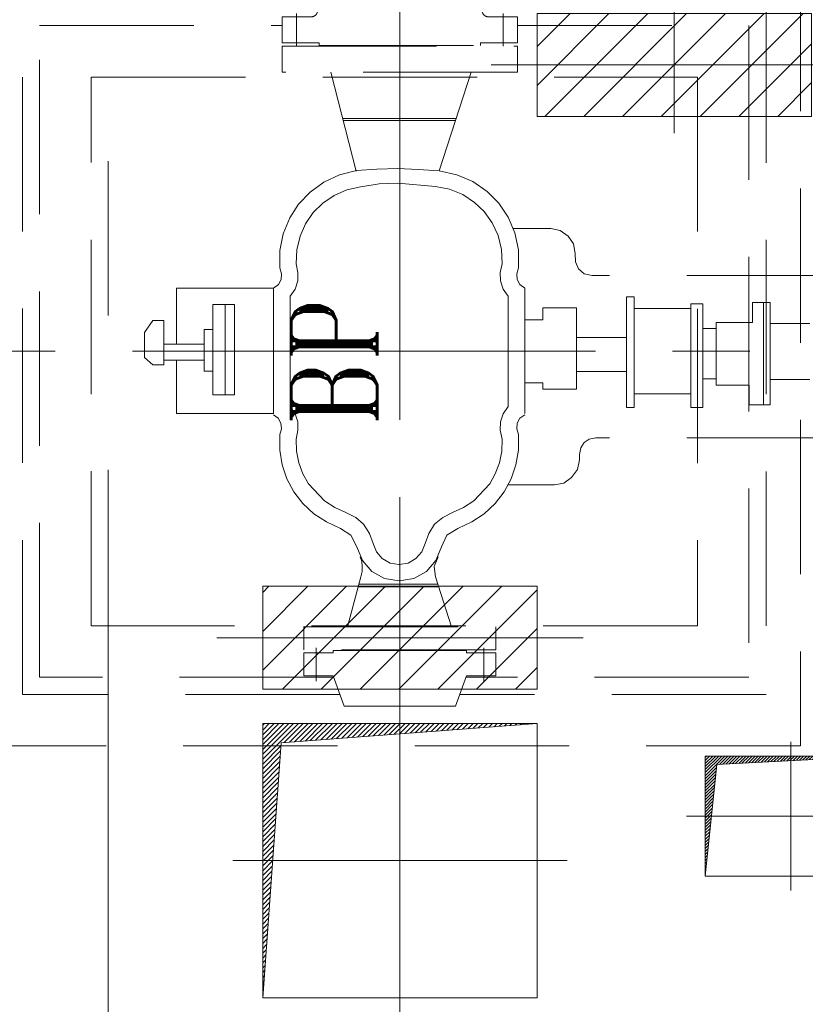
# Model space of a CAD drawing. Header units: inches. Extents: x 0 to 1545919, y -165762 to 23143738.
# Tile 96 of 131: x 100298 to 102588, y 172779 to 175650. Entities that reach past the tile are written whole.
import ezdxf

# ---------------------------------------------------------------- set-up
doc = ezdxf.new("R2010")
doc.units = ezdxf.units.IN
doc.header["$LTSCALE"] = 1800
doc.header["$MEASUREMENT"] = 0
for name, pattern in [('CENTER', [2, 1.25, -0.25, 0.25, -0.25]), ('CENTER2', [1.125, 0.75, -0.125, 0.125, -0.125]), ('HIDDEN', [0.375, 0.25, -0.125])]:
    doc.linetypes.add(name, pattern=pattern)
doc.layers.get('0').update_dxf_attribs({"color": 253, "lineweight": 5})
for name, color, linetype, lineweight in [('CEN', 8, 'CENTER', 18), ('EP', 40, 'Continuous', 18), ('EQUIP', 8, 'HIDDEN', 9), ('OPENING', 40, 'Continuous', 18), ('TEXT', 3, 'Continuous', 18)]:
    doc.layers.add(name, color=color, linetype=linetype, lineweight=lineweight)
doc.layers.add('TDBFP_EP', color=40, linetype='Continuous', lineweight=18, plot=False)
doc.styles.add('ROMANT', font='romant')

# ---------------------------------------------------------------- blocks, each defined once
blk = doc.blocks.new('A$C23835BA3')
at = {"layer": 'CEN'}
blk.add_line((-5328, -2850), (-5328, 2850), dxfattribs=at)
blk = doc.blocks.new('OPENING')
at = {"layer": 'OPENING'}
h = blk.add_hatch(dxfattribs=at)
h.set_pattern_fill('ANSI31', color=8, scale=0.1, style=0)
h.set_pattern_definition([(45, (-0.05, 0.05), (-0.00883883, 0.00883883), [])])
h.paths.add_polyline_path([(0.5, 0.5), (-0.5, 0.5), (-0.5, -0.5), (-0.4325, 0.4294)])
at = {"layer": 'CEN', "color": 8}
for p, q in [((0, 0.6196), (0, -0.6196)), ((-0.6093, 0), (0.6093, 0))]:
    blk.add_line(p, q, dxfattribs=at)
at = {"layer": 'OPENING', "color": 8}
for p, q in [((-0.4325, 0.4294), (0.5, 0.5)), ((-0.5, -0.5), (-0.4325, 0.4294))]:
    blk.add_line(p, q, dxfattribs=at)
blk.add_lwpolyline([(-0.5, -0.5), (0.5, -0.5), (0.5, 0.5), (-0.5, 0.5)], close=True, dxfattribs=at)
blk = doc.blocks.new('PLATEU')
at = {"layer": 'EP'}
h = blk.add_hatch(dxfattribs=at)
h.set_pattern_fill('ANSI31', color=256, scale=0.8, style=0)
h.paths.add_polyline_path([(-0.5, -0.5), (0.5, -0.5), (0.5, 0.5), (-0.5, 0.5)])
at = {"layer": 'CEN'}
for p, q in [((0, 0.6645), (0, -0.6645)), ((-0.6676, 0), (0.6676, 0))]:
    blk.add_line(p, q, dxfattribs=at)
at = {"layer": 'EP'}
blk.add_lwpolyline([(-0.5, -0.5), (0.5, -0.5), (0.5, 0.5), (-0.5, 0.5)], close=True, dxfattribs=at)
blk = doc.blocks.new('A$C497815BE')
at = {"layer": 'OPENING', "xscale": 800, "yscale": 800, "zscale": 800}
blk.add_blockref('OPENING', (-8368.8, -1739), dxfattribs=at)
at = {"layer": 'OPENING', "xscale": 500, "yscale": 350}
blk.add_blockref('OPENING', (-7228.8, -1609), dxfattribs=at)
at = {"layer": 'TDBFP_EP', "xscale": 800, "yscale": 300}
for p in [(-7568.8, 581), (-8368.8, -1089)]:
    blk.add_blockref('PLATEU', p, dxfattribs=at)
blk = doc.blocks.new('A$C5E476087')
for p, q in [((-241.8, 93.2), (-203, 185)), ((-203, 185), (203, 185)), ((241.8, 93.2), (203, 185)), ((-343, 83), (-259.2, 83)), ((-343, 83), (-343, 7)), ((343, 83), (259.2, 83)), ((343, 83), (343, 7)), ((-343, 7), (-235, 7)), ((-235, 7), (-235, 0)), ((-235, 0), (235, 0)), ((343, 7), (235, 7)), ((343, 7), (235, 7)), ((235, 7), (235, 0))]:
    blk.add_line(p, q)
for centre, start, end in [((-259.2, 103), 270, 330.5889), ((259.2, 103), 209.4111, 270)]:
    blk.add_arc(centre, 20, start, end)
at = {"layer": 'CEN'}
for p, q in [((-301.6, 92.5), (-301.6, -2.5)), ((301.6, 92.5), (301.6, -2.5))]:
    blk.add_line(p, q, dxfattribs=at)
blk = doc.blocks.new('A$C57FA5C1A')
for p, q in [((194, 0), (-194, 0)), ((-280, -7), (-194, -7)), ((-280, -74), (-280, -7)), ((280, -7), (194, -7)), ((280, -74), (280, -7)), ((-280, -74), (-194, -74)), ((-194, -74), (-162, -163)), ((194, -74), (162, -163)), ((280, -74), (194, -74)), ((162, -163), (-162, -163))]:
    blk.add_line(p, q)
at = {"layer": 'CEN'}
for p, q in [((-244.5, -89.4), (-244.5, 7.5)), ((-194, -7), (-194, 0)), ((194, -7), (194, 0)), ((244.5, -89.4), (244.5, 7.5))]:
    blk.add_line(p, q, dxfattribs=at)
blk = doc.blocks.new('TDBFP (1x50%)')
for p, q in [((-8711.8, 560), (-8711.8, 636)), ((-8711.8, 636), (-8025.8, 636)), ((-8711.8, 636), (-8025.8, 636)), ((-8025.8, 636), (-8025.8, 560)), ((-8025.8, 560), (-8711.8, 560)), ((-8569.8, 560), (-8495.9, 271.4)), ((-8160.6, 560), (-8254.1, 271.9)), ((-8535.5, 424.7), (-8204.8, 424.7)), ((-8533.9, 419.4), (-8206.4, 419.4)), ((-8545.2, 260.1), (-8590.2, 239.2)), ((-8495.3, 273), (-8545.2, 260.1)), ((-8435.8, 276.7), (-8495.3, 273)), ((-8375.2, 278.9), (-8435.8, 276.7)), ((-8315.2, 276.2), (-8375.2, 278.9)), ((-8254.1, 271.9), (-8315.2, 276.2)), ((-8202.6, 260.7), (-8254.1, 271.9)), ((-8156.5, 240.8), (-8202.6, 260.7)), ((-8590.2, 239.2), (-8630.4, 210.3)), ((-8429.4, 233.9), (-8483, 225.8)), ((-8374.7, 236), (-8429.4, 233.9)), ((-8265.3, 226.9), (-8374.7, 236)), ((-8114.7, 212.4), (-8156.5, 240.8)), ((-8630.4, 210.3), (-8664.2, 174.9)), ((-8523.2, 216.7), (-8560.2, 200.6)), ((-8483, 225.8), (-8523.2, 216.7)), ((-8224.1, 218.8), (-8265.3, 226.9)), ((-8185.5, 202.8), (-8224.1, 218.8)), ((-8151.7, 180.2), (-8185.5, 202.8)), ((-8080.4, 178.1), (-8114.7, 212.4)), ((-8664.2, 174.9), (-8689.9, 134.7)), ((-8593.4, 178.1), (-8621.3, 150.8)), ((-8560.2, 200.6), (-8593.4, 178.1)), ((-8122.7, 153.4), (-8151.7, 180.2)), ((-8053, 137.4), (-8080.4, 178.1)), ((-8621.3, 150.8), (-8643.8, 118.1)), ((-8099.7, 120.2), (-8122.7, 153.4)), ((-8689.9, 134.7), (-8709.2, 88.6)), ((-8643.8, 118.1), (-8659.9, 81.6)), ((-8082, 83.2), (-8099.7, 120.2)), ((-8033.7, 91.3), (-8053, 137.4)), ((-8709.2, 88.6), (-8718.9, 40.3)), ((-7929.2, 104.1), (-8038.6, 104.1)), ((-8023, 41.4), (-8033.7, 91.3)), ((-7901.8, 98.2), (-7929.2, 104.1)), ((-7878.3, 82.1), (-7901.8, 98.2)), ((-8659.9, 81.6), (-8669.6, 41.9)), ((-8072.3, 43), (-8082, 83.2)), ((-7862.2, 59.1), (-7878.3, 82.1)), ((-7857.4, 31.2), (-7862.2, 59.1)), ((-8718.9, 40.3), (-8718.9, -10.6)), ((-8669.6, 41.9), (-8671.2, 1.2)), ((-8070.7, 1.2), (-8072.3, 43)), ((-8023, -10.6), (-8023, 41.4)), ((-7857.4, 31.2), (-7856.8, 7.1)), ((-8665.8, -24.5), (-8671.2, 1.2)), ((-8070.7, 1.2), (-8076.1, -24.5)), ((-7856.8, 7.1), (-7847.7, -13.3)), ((-8714.1, -27.8), (-8718.9, -10.6)), ((-8714.6, -44.9), (-8714.1, -27.8)), ((-8666.3, -48.7), (-8665.8, -24.5)), ((-8076.1, -24.5), (-8075.5, -48.7)), ((-8023, -10.6), (-8027.8, -27.8)), ((-8027.8, -27.8), (-8027.3, -44.9)), ((-7847.7, -13.3), (-7831.6, -27.8)), ((-7831.6, -27.8), (-7808.6, -33.1)), ((-8722.6, -58.9), (-8714.6, -44.9)), ((-8673.8, -72.8), (-8666.3, -48.7)), ((-8075.5, -48.7), (-8068, -72.8)), ((-8027.3, -44.9), (-8019.3, -58.9)), ((-7082.7, -33.1), (-7808.6, -33.1)), ((-8737.1, -69.6), (-9020.2, -69.6)), ((-9020.2, -69.6), (-9020.2, -233.6)), ((-8737.1, -69.6), (-8722.6, -58.9)), ((-8737.1, -69.6), (-8737.1, -435.2)), ((-8688.9, -93.7), (-8673.8, -72.8)), ((-8068, -72.8), (-8053, -93.7)), ((-8019.3, -58.9), (-8004.8, -69.6)), ((-8004.8, -69.6), (-8004.8, -435.2)), ((-8688.9, -93.7), (-8688.9, -414.8)), ((-8053, -93.7), (-8053, -414.8)), ((-7707.8, -94.8), (-7707.8, -418)), ((-7707.8, -94.8), (-7685.8, -94.8)), ((-7685.8, -418), (-7685.8, -94.8)), ((-7341.1, -111.4), (-7289.1, -111.4)), ((-7341.1, -111.4), (-7341.1, -169.8)), ((-7308.9, -111.4), (-7308.9, -410)), ((-7289.1, -111.4), (-7289.1, -410)), ((-8914, -117.3), (-8914, -380.5)), ((-8914, -117.3), (-8850.8, -117.3)), ((-8878.1, -380.5), (-8878.1, -117.3)), ((-8850.8, -380.5), (-8850.8, -117.3)), ((-7952.2, -126.9), (-7853.6, -126.9)), ((-7952.2, -126.9), (-7952.2, -161.8)), ((-7853.6, -126.9), (-7853.6, -364.4)), ((-7685.8, -129.6), (-7520.7, -129.6)), ((-7520.7, -418), (-7520.7, -115.1)), ((-7485.8, -115.1), (-7520.7, -115.1)), ((-7485.8, -115.1), (-7485.8, -418)), ((-9112.9, -199.3), (-9088.8, -164.5)), ((-9088.8, -164.5), (-9057.2, -164.5)), ((-9057.2, -164.5), (-9057.2, -293.1)), ((-7952.2, -161.8), (-8004.8, -161.8)), ((-7341.1, -169.8), (-7446.7, -169.8)), ((-7446.7, -169.8), (-7446.7, -352.6)), ((-9112.9, -271.7), (-9112.9, -199.3)), ((-8939.8, -311.9), (-8939.8, -190.2)), ((-8939.8, -190.2), (-8914, -190.2)), ((-7485.8, -187.5), (-7446.7, -187.5)), ((-7289.1, -172.5), (-7173.3, -172.5)), ((-7853.6, -213.8), (-7707.8, -213.8)), ((-9057.2, -233.6), (-8939.8, -233.6)), ((-9112.9, -271.7), (-9088.8, -293.1)), ((-9057.2, -280.3), (-8939.8, -280.3)), ((-9020.2, -280.3), (-9020.2, -435.2)), ((-9057.2, -293.1), (-9088.8, -293.1)), ((-8914, -311.9), (-8939.8, -311.9)), ((-7853.6, -312.4), (-7707.8, -312.4)), ((-7485.8, -334.4), (-7446.7, -334.4)), ((-7289.1, -336), (-7173.3, -336)), ((-7952.2, -345.7), (-8004.8, -345.7)), ((-7952.2, -364.4), (-7952.2, -345.7)), ((-7853.6, -364.4), (-7952.2, -364.4)), ((-7446.7, -352.6), (-7350.7, -352.6)), ((-7350.7, -352.6), (-7350.7, -410)), ((-8914, -380.5), (-8850.8, -380.5)), ((-7685.8, -378.4), (-7520.7, -378.4)), ((-8673.8, -436.3), (-8688.9, -414.8)), ((-8053, -414.8), (-8068, -436.3)), ((-7707.8, -418), (-7685.8, -418)), ((-7485.8, -418), (-7520.7, -418)), ((-7350.7, -410), (-7289.1, -410)), ((-9020.2, -435.2), (-8737.1, -435.2)), ((-8723.7, -449.1), (-8737.1, -439)), ((-8715.7, -463.1), (-8723.7, -449.1)), ((-8666.3, -459.3), (-8673.8, -436.3)), ((-8068, -436.3), (-8075.5, -459.3)), ((-8019.3, -449.1), (-8027.3, -463.1)), ((-8004.8, -439), (-8019.3, -449.1)), ((-8718.9, -496.9), (-8714.1, -479.7)), ((-8714.1, -479.7), (-8715.7, -463.1)), ((-8671.2, -509.7), (-8665.8, -483.5)), ((-8665.8, -483.5), (-8666.3, -459.3)), ((-8075.5, -459.3), (-8076.1, -483.5)), ((-8076.1, -483.5), (-8070.7, -509.7)), ((-8027.3, -463.1), (-8027.8, -479.7)), ((-8027.8, -479.7), (-8023, -496.9)), ((-8718.9, -496.9), (-8718.9, -541.9)), ((-8671.2, -509.7), (-8670.6, -545.1)), ((-8071.3, -545.1), (-8070.7, -509.7)), ((-8023, -541.9), (-8023, -496.9)), ((-7816.6, -509.7), (-7831.6, -519.9)), ((-7797.3, -506.5), (-7816.6, -509.7)), ((-7082.7, -506.5), (-7797.3, -506.5)), ((-8718.9, -541.9), (-8712.4, -585.3)), ((-8670.6, -545.1), (-8663.1, -579.4)), ((-8078.8, -579.4), (-8071.3, -545.1)), ((-8030.5, -585.3), (-8023, -541.9)), ((-7841.3, -535.5), (-7845.6, -554.8)), ((-7831.6, -519.9), (-7841.3, -535.5)), ((-7850.9, -598.7), (-7845.6, -570.8)), ((-7845.6, -554.8), (-7845.6, -570.8)), ((-8712.4, -585.3), (-8698, -626.1)), ((-8663.1, -579.4), (-8651.3, -611.6)), ((-8090.6, -611), (-8078.8, -579.4)), ((-8043.9, -626.1), (-8030.5, -585.3)), ((-7868.1, -622.3), (-7850.9, -598.7)), ((-8698, -626.1), (-8677.6, -664.1)), ((-8651.3, -611.6), (-8635.2, -640.5)), ((-8106.6, -640.5), (-8090.6, -611)), ((-8064.8, -664.1), (-8043.9, -626.1)), ((-7891.1, -638.4), (-7868.1, -622.3)), ((-8635.2, -640.5), (-8588.6, -690.4)), ((-8153.3, -690.4), (-8106.6, -640.5)), ((-7918.5, -643.2), (-8052, -643.2)), ((-7918.5, -643.2), (-7891.1, -638.4)), ((-8677.6, -664.1), (-8651.3, -697.9)), ((-8090.6, -697.9), (-8064.8, -664.1)), ((-8651.3, -697.9), (-8619.2, -727.4)), ((-8588.6, -690.4), (-8558.6, -709.7)), ((-8558.6, -709.7), (-8526.4, -724.2)), ((-8215.5, -724.2), (-8183.3, -709.7)), ((-8183.3, -709.7), (-8153.3, -690.4)), ((-8122.7, -727.4), (-8090.6, -697.9)), ((-8619.2, -727.4), (-8582.7, -751.5)), ((-8497.5, -738.1), (-8526.4, -724.2)), ((-8474.9, -757.9), (-8497.5, -738.1)), ((-8243.4, -738.1), (-8267.5, -757.9)), ((-8215.5, -724.2), (-8243.4, -738.1)), ((-8159.2, -751.5), (-8122.7, -727.4)), ((-8582.7, -751.5), (-8542, -770.3)), ((-8511.4, -790.1), (-8542, -770.3)), ((-8457.3, -784.7), (-8474.9, -757.9)), ((-8267.5, -757.9), (-8284.6, -784.7)), ((-8199.9, -770.3), (-8231.6, -790.1)), ((-8199.9, -770.3), (-8159.2, -751.5)), ((-8494.2, -823.9), (-8511.4, -790.1)), ((-8447.1, -814.2), (-8457.3, -784.7)), ((-8284.6, -784.7), (-8294.8, -814.2)), ((-8231.6, -790.1), (-8247.6, -823.9)), ((-8494.2, -823.9), (-8478.2, -864.1)), ((-8447.1, -814.2), (-8437.4, -838.4)), ((-8304.5, -838.4), (-8294.8, -814.2)), ((-8263.7, -864.1), (-8247.6, -823.9)), ((-8479.8, -866.8), (-8484.6, -852.8)), ((-8437.4, -838.4), (-8420.3, -857.7)), ((-8420.3, -857.7), (-8397.2, -871.6)), ((-8344.7, -871.6), (-8322.2, -857.7)), ((-8322.2, -857.7), (-8304.5, -838.4)), ((-8257.3, -852.8), (-8268.5, -881.2)), ((-8479.2, -881.8), (-8479.8, -866.8)), ((-8479.2, -896.3), (-8479.2, -881.8)), ((-8478.2, -864.1), (-8450.3, -895.7)), ((-8397.2, -871.6), (-8371.5, -875.4)), ((-8370.4, -875.4), (-8344.7, -871.6)), ((-8291.1, -895.7), (-8263.7, -864.1)), ((-8268.5, -881.2), (-8265.3, -911.8)), ((-8521.7, -1057), (-8483, -911.8)), ((-8483, -911.8), (-8479.2, -896.3)), ((-8450.3, -895.7), (-8413.3, -916.6)), ((-8413.3, -916.6), (-8370.4, -923.6)), ((-8370.4, -923.6), (-8328.1, -916.6)), ((-8328.1, -916.6), (-8291.1, -895.7)), ((-8218.6, -1057), (-8265.3, -911.8)), ((-8491, -940.8), (-8256.2, -940.8)), ((-8488.9, -932.7), (-8258.9, -933.3)), ((-8648.8, -1124), (-8648.8, -1057)), ((-8648.8, -1057), (-8088.8, -1057)), ((-8088.8, -1057), (-8088.8, -1124)), ((-8088.8, -1124), (-8648.8, -1124)), ((-8088.8, -1124), (-8648.8, -1124))]:
    blk.add_line(p, q)
for points in [[(-7200.5, -1404), (-9618.8, -1404), (-9618.8, 896), (-7200.5, 896)], [(-9268.8, 545.3), (-7501.2, 545.3), (-7501.2, -1053.9), (-9268.8, -1053.9)]]:
    blk.add_lwpolyline(points, close=True)
for points in [[(-8543.3, -1254.4), (-9469.3, -1254.4), (-9469.3, 745.8), (-8604.4, 745.8)], [(-8133.3, 745.8), (-7301.2, 745.8), (-7301.2, -1254.4), (-8194.4, -1254.4)], [(-8561.2, -1204.5), (-9419.4, -1204.5), (-9419.4, 696), (-8711.8, 696)], [(-8025.8, 696), (-7351.1, 696), (-7351.1, -1204.5), (-8176.5, -1204.5)]]:
    blk.add_lwpolyline(points)
at = {"layer": 'CEN', "linetype": 'CENTER2'}
for p, q in [((-8368.8, 896), (-8368.8, -1404)), ((-11173.6, -254), (-5972.4, -254))]:
    blk.add_line(p, q, dxfattribs=at)
at = {"layer": 'EQUIP'}
blk.add_line((-8368.8, -1148.2), (-8368.8, -1260.8), dxfattribs=at)
for name, p in [('A$C5E476087', (-8368.8, 638)), ('A$C57FA5C1A', (-8368.8, -1126))]:
    blk.add_blockref(name, p)
at = {"layer": 'TEXT', "style": 'ROMANT', "width": 0.8}
blk.add_text('BP', height=250, rotation=90, dxfattribs=at).set_placement((-8435.4, -472.3))

msp = doc.modelspace()

# ---------------------------------------------------------------- block references
msp.add_blockref('A$C23835BA3', (105884.153, 174937.047))
at = {"layer": 'EQUIP'}
msp.add_blockref('TDBFP (1x50%)', (109775.003, 174937.047), dxfattribs=at)
at = {"layer": 'TDBFP_EP'}
msp.add_blockref('A$C497815BE', (109775.003, 174937.047), dxfattribs=at)

doc.saveas('drawing.dxf')
